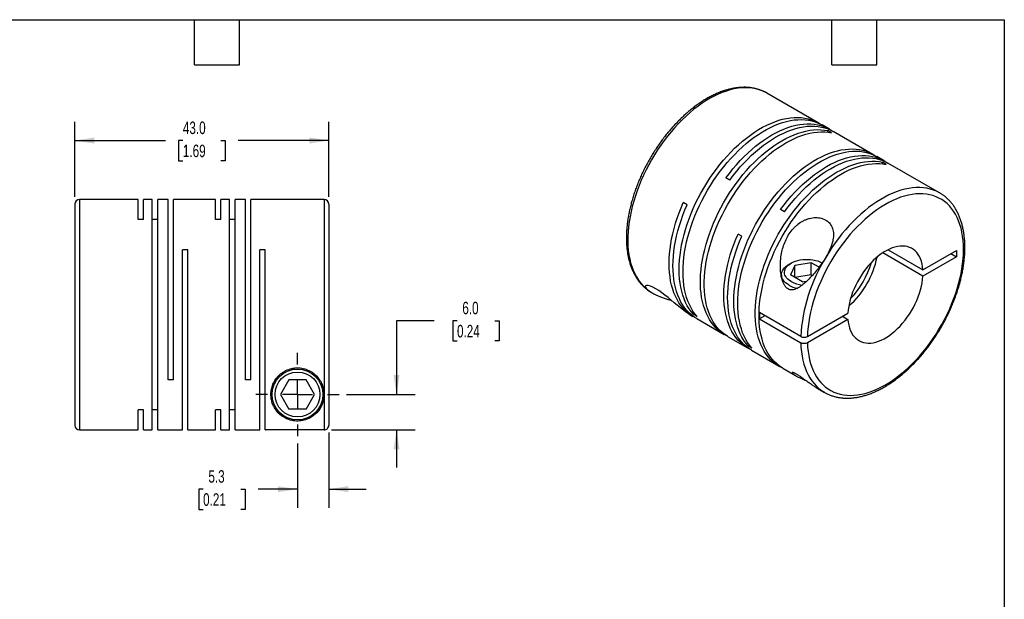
# Model space of a CAD drawing. Header units: millimetres. Extents: x 6 to 273, y 6 to 210.
# Tile 3 of 3: x 106 to 273, y 111 to 210. Entities that reach past the tile are written whole.
import ezdxf

# ---------------------------------------------------------------- set-up
doc = ezdxf.new("R2010")
doc.units = ezdxf.units.MM
doc.linetypes.add('SLD-Center', pattern=[19.05, 15.24, -1.27, 1.27, -1.27])
doc.linetypes.add('SLD-Solid', pattern=[0])
doc.layers.add('CENTER', color=40, linetype='SLD-Center')
doc.layers.add('DIMENSIONS', color=140, linetype='SLD-Solid', lineweight=25)
doc.layers.add('TEXT', color=140, linetype='SLD-Solid', lineweight=25)
doc.styles.add('SLDTEXTSTYLE0', font='TXT', dxfattribs={"width": 0.7})
doc.dimstyles.new('SLDDIMSTYLE1', dxfattribs={"dimtxt": 2.158008, "dimasz": 3.302, "dimexe": 0, "dimexo": 0.0625, "dimgap": 0.539502, "dimtad": 0, "dimtih": 1, "dimtoh": 1, "dimdec": 1, "dimrnd": 1e-09, "dimzin": 4, "dimdsep": 46, "dimtxsty": 'SLDTEXTSTYLE0', "dimsah": 1, "dimcen": 0.09, "dimadec": 0, "dimazin": 1, "dimtfac": 1, "dimtdec": 1, "dimtofl": 0, "dimtmove": 0, "dimatfit": 3, "dimfxl": 0, "dimfrac": 2, "dimtolj": 1, "dimtzin": 12, "dimarcsym": 0})
doc.dimstyles.new('SLDDIMSTYLE2', dxfattribs={"dimtxt": 2.158008, "dimasz": 3.302, "dimexe": 0, "dimexo": 0.0625, "dimgap": 0.539502, "dimtad": 0, "dimtih": 1, "dimtoh": 1, "dimdec": 1, "dimrnd": 1e-09, "dimzin": 12, "dimdsep": 46, "dimtxsty": 'SLDTEXTSTYLE0', "dimsah": 1, "dimcen": 0.09, "dimadec": 0, "dimazin": 3, "dimtfac": 1, "dimtdec": 1, "dimtmove": 0, "dimatfit": 0, "dimfxl": 0, "dimfrac": 2, "dimtolj": 1, "dimtzin": 12, "dimarcsym": 0})
doc.dimstyles.new('SLDDIMSTYLE3', dxfattribs={"dimtxt": 2.158008, "dimasz": 3.302, "dimexe": 0, "dimexo": 0.0625, "dimgap": 0.539502, "dimtad": 0, "dimtih": 1, "dimtoh": 1, "dimdec": 1, "dimrnd": 1e-09, "dimzin": 4, "dimdsep": 46, "dimtxsty": 'SLDTEXTSTYLE0', "dimsah": 1, "dimcen": 0.09, "dimadec": 0, "dimazin": 1, "dimtfac": 1, "dimtdec": 1, "dimtmove": 0, "dimatfit": 0, "dimfxl": 0, "dimfrac": 2, "dimtolj": 1, "dimtzin": 12, "dimarcsym": 0})

# ---------------------------------------------------------------- blocks, each defined once
blk = doc.blocks.new('_D_5')
at = {"layer": 'DIMENSIONS'}
for p, q in [((115.66, 179.56), (115.66, 192.27)), ((158.66, 179.56), (158.66, 192.27)), ((115.66, 189.09), (131.02, 189.09)), ((133.95, 189.09), (133.22, 189.09)), ((133.22, 189.09), (133.22, 185.66)), ((140.36, 189.09), (141.09, 189.09)), ((141.09, 189.09), (141.09, 185.66)), ((158.66, 189.09), (143.29, 189.09)), ((133.22, 185.66), (133.95, 185.66)), ((141.09, 185.66), (140.36, 185.66))]:
    blk.add_line(p, q, dxfattribs=at)
for points in [[(115.66, 189.09), (118.96, 188.58), (118.96, 189.6)], [(158.66, 189.09), (155.35, 189.6), (155.35, 188.58)]]:
    blk.add_solid(points, dxfattribs=at)
at = {"layer": 'DIMENSIONS', "char_height": 2.117, "attachment_point": 1, "style": 'SLDTEXTSTYLE0'}
for s, insert in [('43.0', (133.95, 192.3)), ('1.69', (133.95, 188.39))]:
    blk.add_mtext(s, dxfattribs=dict(at, insert=insert))
blk = doc.blocks.new('_D_6')
at = {"layer": 'DIMENSIONS'}
for p, q in [((158.66, 139.63), (158.66, 126.88)), ((153.36, 137.78), (153.36, 126.88)), ((137.37, 130.06), (136.65, 130.06)), ((136.65, 130.06), (136.65, 126.63)), ((143.78, 130.06), (144.51, 130.06)), ((144.51, 130.06), (144.51, 126.63)), ((153.36, 130.06), (146.71, 130.06)), ((158.66, 130.06), (165.01, 130.06)), ((136.65, 126.63), (137.37, 126.63)), ((144.51, 126.63), (143.78, 126.63))]:
    blk.add_line(p, q, dxfattribs=at)
for points in [[(153.36, 130.06), (150.05, 130.56), (150.05, 129.55)], [(158.66, 130.06), (161.96, 129.55), (161.96, 130.56)]]:
    blk.add_solid(points, dxfattribs=at)
at = {"layer": 'DIMENSIONS', "char_height": 2.117, "attachment_point": 1, "style": 'SLDTEXTSTYLE0'}
for s, insert in [('5.3', (138.27, 133.27)), ('0.21', (137.37, 129.36))]:
    blk.add_mtext(s, dxfattribs=dict(at, insert=insert))
blk = doc.blocks.new('_D_7')
at = {"layer": 'DIMENSIONS'}
for p, q in [((176.48, 158.58), (170.13, 158.58)), ((170.13, 158.58), (170.13, 146.09)), ((180.37, 158.58), (179.65, 158.58)), ((179.65, 158.58), (179.65, 155.15)), ((186.79, 158.58), (187.51, 158.58)), ((187.51, 158.58), (187.51, 155.15)), ((179.65, 155.15), (180.37, 155.15)), ((187.51, 155.15), (186.79, 155.15)), ((161.67, 146.09), (173.31, 146.09)), ((159.13, 140.1), (173.31, 140.1)), ((170.13, 140.1), (170.13, 133.75))]:
    blk.add_line(p, q, dxfattribs=at)
for points in [[(170.13, 146.09), (170.64, 149.39), (169.62, 149.39)], [(170.13, 140.1), (169.62, 136.8), (170.64, 136.8)]]:
    blk.add_solid(points, dxfattribs=at)
at = {"layer": 'DIMENSIONS', "char_height": 2.117, "attachment_point": 1, "style": 'SLDTEXTSTYLE0'}
for s, insert in [('6.0', (181.27, 161.79)), ('0.24', (180.37, 157.87))]:
    blk.add_mtext(s, dxfattribs=dict(at, insert=insert))
blk = doc.blocks.new('SW_CENTERMARKSYMBOL_1')
at = {"layer": 'CENTER', "color": 0}
for p, q in [((0, 5.08), (0, 7.04)), ((0, 0), (0, 2.54)), ((-5.08, 0), (-7.04, 0)), ((0, 0), (-2.54, 0)), ((0, 0), (0, -2.54)), ((0, 0), (2.54, 0)), ((5.08, 0), (7.04, 0)), ((0, -5.08), (0, -7.04))]:
    blk.add_line(p, q, dxfattribs=at)

msp = doc.modelspace()

# ---------------------------------------------------------------- linework, layer by layer
for p, q in [((241.53, 192.1), (232.83, 197.12)), ((243.44, 191), (242.18, 191.72)), ((243.81, 190.39), (243.16, 190.77)), ((243.16, 190.5), (243.16, 190.77)), ((250.79, 186.75), (244.09, 190.62)), ((252.7, 185.65), (251.44, 186.38)), ((253.07, 185.04), (252.42, 185.42)), ((252.42, 185.15), (252.42, 185.42)), ((262.1, 180.22), (253.35, 185.27)), ((226.56, 182.39), (225.91, 182.77)), ((262.1, 180.22), (262.09, 180.23)), ((126.36, 179.09), (116.46, 179.09)), ((116.46, 179.09), (116.46, 140.09)), ((126.36, 175.69), (126.36, 179.09)), ((128.76, 179.09), (127.28, 179.09)), ((127.28, 175.69), (127.28, 179.09)), ((128.76, 140.09), (128.76, 179.09)), ((131.46, 179.09), (129.68, 179.09)), ((129.68, 140.09), (129.68, 179.09)), ((131.46, 148.59), (131.46, 179.09)), ((139.46, 179.09), (132.38, 179.09)), ((132.38, 148.59), (132.38, 179.09)), ((139.46, 175.69), (139.46, 179.09)), ((141.86, 179.09), (140.38, 179.09)), ((140.38, 175.69), (140.38, 179.09)), ((141.86, 140.09), (141.86, 179.09)), ((144.56, 179.09), (142.78, 179.09)), ((142.78, 140.09), (142.78, 179.09)), ((144.56, 148.59), (144.56, 179.09)), ((157.86, 179.09), (145.48, 179.09)), ((145.48, 148.59), (145.48, 179.09)), ((157.86, 179.09), (157.86, 146.09)), ((219.34, 178.22), (218.69, 178.6)), ((115.66, 178.29), (115.66, 140.89)), ((158.66, 178.29), (158.66, 140.9)), ((235.82, 177.04), (235.17, 177.42)), ((127.28, 175.69), (126.36, 175.69)), ((129.68, 175.69), (128.76, 175.69)), ((140.38, 175.69), (139.46, 175.69)), ((142.78, 175.69), (141.86, 175.69)), ((228.61, 172.88), (227.96, 173.25)), ((134.78, 170.59), (133.86, 170.59)), ((133.86, 140.09), (133.86, 170.59)), ((134.78, 140.09), (134.78, 170.59)), ((147.88, 170.59), (146.96, 170.59)), ((146.96, 140.09), (146.96, 170.59)), ((147.88, 140.09), (147.88, 170.59)), ((253.38, 170.6), (259.27, 167.2)), ((259.27, 167.2), (264.94, 170.48)), ((264.94, 170.48), (264.94, 169.41)), ((259.27, 166.14), (252.46, 170.07)), ((264.94, 169.41), (259.27, 166.14)), ((264.02, 169.94), (264.94, 169.41)), ((236.94, 168.31), (236.58, 168.11)), ((237.58, 167.94), (236.84, 166.33)), ((240.37, 168.37), (237.58, 167.94)), ((237.58, 165.9), (237.58, 167.94)), ((241.67, 167.62), (240.37, 168.37)), ((240.37, 166.33), (240.37, 168.37)), ((235.33, 166.35), (235.33, 165.99)), ((238.88, 165.15), (236.84, 166.33)), ((240.37, 166.33), (237.58, 165.9)), ((238.88, 165.15), (239.58, 165.26)), ((240.52, 166.24), (240.37, 166.33)), ((213.13, 163.46), (213.27, 163.38)), ((213.19, 163.44), (213.27, 163.38)), ((219.69, 159.67), (220.33, 159.3)), ((220.39, 159.66), (220.62, 159.79)), ((221.04, 159.28), (220.39, 159.66)), ((220.98, 158.93), (225.63, 156.24)), ((238.57, 155.91), (231.57, 159.95)), ((232.49, 159.42), (231.57, 158.89)), ((231.57, 158.89), (238.57, 154.85)), ((239.7, 155.91), (246.57, 159.87)), ((246.57, 158.81), (239.7, 154.85)), ((245.65, 159.34), (246.57, 158.81)), ((226.28, 155.87), (229.59, 153.96)), ((229.65, 154.31), (229.89, 154.44)), ((230.31, 153.93), (229.65, 154.31)), ((230.24, 153.58), (234.9, 150.89)), ((235.55, 150.52), (237.68, 149.29)), ((132.38, 148.59), (131.46, 148.59)), ((145.48, 148.59), (144.56, 148.59)), ((151.91, 148.59), (150.47, 146.09)), ((154.8, 148.59), (151.91, 148.59)), ((156.24, 146.09), (154.8, 148.59)), ((241.17, 147.27), (242.6, 146.44)), ((150.47, 146.09), (151.91, 143.59)), ((154.8, 143.59), (156.24, 146.09)), ((157.86, 146.09), (157.86, 140.1)), ((242.6, 146.44), (242.62, 146.43)), ((127.28, 143.49), (126.36, 143.49)), ((126.36, 140.09), (126.36, 143.49)), ((127.28, 140.09), (127.28, 143.49)), ((129.68, 143.49), (128.76, 143.49)), ((140.38, 143.49), (139.46, 143.49)), ((139.46, 140.09), (139.46, 143.49)), ((140.38, 140.09), (140.38, 143.49)), ((142.78, 143.49), (141.86, 143.49)), ((154.8, 143.59), (151.91, 143.59)), ((116.46, 140.09), (126.36, 140.09)), ((127.28, 140.09), (128.76, 140.09)), ((129.68, 140.09), (133.86, 140.09)), ((134.78, 140.09), (139.46, 140.09)), ((140.38, 140.09), (141.86, 140.09)), ((142.78, 140.09), (146.96, 140.09)), ((147.88, 140.09), (147.96, 140.09)), ((157.86, 140.1), (147.96, 140.1)), ((147.96, 140.09), (147.96, 140.1))]:
    msp.add_line(p, q)
at = {"flags": 128}
for points in [[(232.83, 197.12), (232.59, 197.25), (232.08, 197.49), (231.55, 197.69), (230.99, 197.84), (230.42, 197.95), (229.83, 198.01), (229.22, 198.03), (228.59, 198.01), (227.96, 197.94), (227.31, 197.83), (226.64, 197.67), (225.98, 197.47), (225.3, 197.23), (224.62, 196.94), (223.93, 196.62), (223.24, 196.25), (222.55, 195.84), (221.87, 195.39), (221.18, 194.91), (220.5, 194.39), (219.83, 193.83), (219.17, 193.24), (218.51, 192.62), (217.87, 191.96), (217.24, 191.28), (216.62, 190.57), (216.02, 189.83), (215.44, 189.07), (214.87, 188.29), (214.33, 187.49), (213.81, 186.67), (213.31, 185.83), (212.84, 184.98), (212.39, 184.12), (211.97, 183.25), (211.57, 182.37), (211.21, 181.48), (210.87, 180.59), (210.57, 179.7), (210.29, 178.82), (210.05, 177.93), (209.84, 177.05), (209.67, 176.18), (209.52, 175.32), (209.41, 174.48), (209.34, 173.64), (209.3, 172.82), (209.29, 172.03), (209.32, 171.25), (209.38, 170.49), (209.48, 169.76), (209.61, 169.05), (209.77, 168.38), (209.97, 167.73), (210.2, 167.11), (210.46, 166.53), (210.76, 165.98), (211.08, 165.46), (211.43, 164.98), (211.82, 164.54), (212.23, 164.14), (212.67, 163.78), (213.13, 163.46)], [(220.39, 159.66), (220.02, 160.11), (219.67, 160.6), (219.36, 161.12), (219.08, 161.68), (218.82, 162.27), (218.6, 162.9), (218.42, 163.56), (218.26, 164.24), (218.14, 164.96), (218.06, 165.69), (218.01, 166.46), (217.99, 167.24), (218, 168.04), (218.06, 168.87), (218.14, 169.7), (218.26, 170.55), (218.41, 171.42), (218.6, 172.29), (218.82, 173.17), (219.07, 174.05), (219.35, 174.94), (219.66, 175.83), (220.01, 176.71), (220.38, 177.6), (220.78, 178.47), (221.21, 179.34), (221.67, 180.2), (222.15, 181.05), (222.65, 181.88), (223.18, 182.69), (223.72, 183.49), (224.29, 184.26), (224.88, 185.02), (225.48, 185.75), (226.1, 186.45), (226.74, 187.12), (227.38, 187.77), (228.04, 188.38), (228.71, 188.96), (229.38, 189.51), (230.06, 190.02), (230.75, 190.49), (231.43, 190.93), (232.12, 191.33), (232.81, 191.68), (233.49, 192), (234.17, 192.27), (234.85, 192.51), (235.51, 192.69), (236.17, 192.84), (236.82, 192.94), (237.45, 193), (238.07, 193.01), (238.67, 192.98), (239.26, 192.9), (239.83, 192.78), (240.38, 192.62), (240.9, 192.41), (241.41, 192.17), (241.85, 191.9)], [(221.04, 159.28), (220.67, 159.73), (220.32, 160.22), (220.01, 160.75), (219.73, 161.31), (219.47, 161.9), (219.25, 162.53), (219.07, 163.18), (218.91, 163.87), (218.79, 164.58), (218.71, 165.32), (218.66, 166.08), (218.64, 166.86), (218.66, 167.67), (218.71, 168.49), (218.79, 169.33), (218.91, 170.18), (219.06, 171.04), (219.25, 171.91), (219.47, 172.79), (219.72, 173.68), (220, 174.56), (220.31, 175.45), (220.66, 176.34), (221.03, 177.22), (221.43, 178.1), (221.86, 178.97), (222.32, 179.82), (222.8, 180.67), (223.3, 181.5), (223.83, 182.32), (224.38, 183.11), (224.94, 183.89), (225.53, 184.64), (226.13, 185.37), (226.75, 186.07), (227.39, 186.75), (228.03, 187.39), (228.69, 188.01), (229.36, 188.59), (230.03, 189.13), (230.71, 189.64), (231.4, 190.12), (232.08, 190.55), (232.77, 190.95), (233.46, 191.31), (234.14, 191.62), (234.82, 191.9), (235.5, 192.13), (236.16, 192.32), (236.82, 192.46), (237.47, 192.57), (238.1, 192.62), (238.72, 192.64), (239.32, 192.6), (239.91, 192.53), (240.48, 192.41), (241.03, 192.25), (241.55, 192.04), (242.06, 191.79), (242.18, 191.72)], [(225.91, 182.77), (226.49, 183.53), (227.08, 184.27), (227.69, 184.99), (228.32, 185.68), (228.96, 186.34), (229.61, 186.97), (230.27, 187.57), (230.94, 188.13), (231.62, 188.66), (232.3, 189.15), (232.99, 189.61), (233.68, 190.03), (234.36, 190.4), (235.05, 190.74), (235.73, 191.04), (236.41, 191.29), (237.08, 191.5), (237.74, 191.67), (238.4, 191.79), (239.04, 191.87), (239.66, 191.91), (240.27, 191.9), (240.87, 191.85), (241.45, 191.75), (242.01, 191.61), (242.55, 191.42), (243.06, 191.2), (243.55, 190.93), (243.76, 190.8)], [(225.96, 156.06), (225.52, 156.31), (225.05, 156.62), (224.61, 156.98), (224.19, 157.37), (223.8, 157.8), (223.44, 158.27), (223.11, 158.78), (222.82, 159.32), (222.55, 159.9), (222.31, 160.51), (222.11, 161.15), (221.94, 161.82), (221.8, 162.52), (221.7, 163.25), (221.63, 164), (221.6, 164.77), (221.6, 165.57), (221.63, 166.38), (221.7, 167.21), (221.8, 168.06), (221.94, 168.91), (222.11, 169.78), (222.31, 170.66), (222.55, 171.54), (222.82, 172.43), (223.11, 173.31), (223.44, 174.2), (223.8, 175.09), (224.19, 175.97), (224.61, 176.84), (225.05, 177.7), (225.52, 178.55), (226.01, 179.39), (226.52, 180.22), (227.06, 181.02), (227.62, 181.81), (228.2, 182.57), (228.79, 183.31), (229.41, 184.03), (230.03, 184.72), (230.67, 185.38), (231.33, 186), (231.99, 186.6), (232.66, 187.17), (233.34, 187.69), (234.02, 188.19), (234.7, 188.64), (235.39, 189.06), (236.08, 189.43), (236.77, 189.77), (237.45, 190.06), (238.13, 190.32), (238.8, 190.53), (239.46, 190.69), (240.11, 190.82), (240.75, 190.89), (241.38, 190.93), (241.99, 190.92), (242.58, 190.86), (243.16, 190.77)], [(226.28, 155.87), (226.17, 155.94), (225.7, 156.25), (225.26, 156.6), (224.84, 156.99), (224.45, 157.43), (224.09, 157.9), (223.76, 158.4), (223.47, 158.95), (223.2, 159.52), (222.96, 160.13), (222.76, 160.78), (222.59, 161.45), (222.45, 162.15), (222.35, 162.87), (222.28, 163.63), (222.25, 164.4), (222.25, 165.19), (222.28, 166.01), (222.35, 166.84), (222.45, 167.68), (222.59, 168.54), (222.76, 169.41), (222.96, 170.28), (223.2, 171.16), (223.47, 172.05), (223.76, 172.94), (224.09, 173.83), (224.45, 174.71), (224.84, 175.59), (225.26, 176.46), (225.7, 177.33), (226.17, 178.18), (226.66, 179.02), (227.17, 179.84), (227.71, 180.65), (228.27, 181.43), (228.85, 182.2), (229.44, 182.94), (230.06, 183.65), (230.68, 184.34), (231.32, 185), (231.98, 185.63), (232.64, 186.23), (233.31, 186.79), (233.99, 187.32), (234.67, 187.81), (235.36, 188.27), (236.04, 188.68), (236.73, 189.06), (237.42, 189.39), (238.1, 189.69), (238.78, 189.94), (239.45, 190.15), (240.11, 190.32), (240.76, 190.44), (241.4, 190.52), (242.03, 190.55), (242.64, 190.54), (243.23, 190.49), (243.81, 190.39)], [(226.56, 182.39), (227.14, 183.16), (227.73, 183.9), (228.34, 184.61), (228.97, 185.3), (229.61, 185.96), (230.26, 186.59), (230.92, 187.19), (231.59, 187.75), (232.27, 188.28), (232.95, 188.78), (233.64, 189.23), (234.33, 189.65), (235.01, 190.03), (235.7, 190.36), (236.38, 190.66), (237.06, 190.91), (237.73, 191.13), (238.39, 191.29), (239.05, 191.42), (239.69, 191.5), (240.31, 191.53), (240.93, 191.52), (241.52, 191.47), (242.1, 191.37), (242.66, 191.23), (243.2, 191.05), (243.71, 190.82), (244.09, 190.62)], [(229.65, 154.31), (229.28, 154.76), (228.94, 155.25), (228.62, 155.77), (228.34, 156.33), (228.09, 156.93), (227.87, 157.55), (227.68, 158.21), (227.53, 158.9), (227.41, 159.61), (227.32, 160.35), (227.27, 161.11), (227.25, 161.89), (227.27, 162.7), (227.32, 163.52), (227.4, 164.35), (227.52, 165.21), (227.68, 166.07), (227.86, 166.94), (228.08, 167.82), (228.33, 168.7), (228.61, 169.59), (228.93, 170.48), (229.27, 171.37), (229.64, 172.25), (230.05, 173.13), (230.47, 173.99), (230.93, 174.85), (231.41, 175.7), (231.91, 176.53), (232.44, 177.34), (232.99, 178.14), (233.56, 178.92), (234.14, 179.67), (234.75, 180.4), (235.37, 181.1), (236, 181.77), (236.65, 182.42), (237.3, 183.03), (237.97, 183.61), (238.64, 184.16), (239.32, 184.67), (240.01, 185.15), (240.7, 185.58), (241.38, 185.98), (242.07, 186.34), (242.76, 186.65), (243.44, 186.93), (244.11, 187.16), (244.78, 187.35), (245.43, 187.49), (246.08, 187.59), (246.71, 187.65), (247.33, 187.66), (247.94, 187.63), (248.52, 187.56), (249.09, 187.44), (249.64, 187.27), (250.17, 187.07), (250.67, 186.82), (251.11, 186.55)], [(230.31, 153.93), (229.93, 154.38), (229.59, 154.87), (229.27, 155.4), (228.99, 155.96), (228.74, 156.55), (228.52, 157.18), (228.33, 157.83), (228.18, 158.52), (228.06, 159.23), (227.97, 159.97), (227.92, 160.73), (227.9, 161.52), (227.92, 162.32), (227.97, 163.14), (228.05, 163.98), (228.17, 164.83), (228.33, 165.69), (228.51, 166.56), (228.73, 167.44), (228.98, 168.33), (229.26, 169.22), (229.58, 170.1), (229.92, 170.99), (230.29, 171.87), (230.7, 172.75), (231.12, 173.62), (231.58, 174.48), (232.06, 175.32), (232.56, 176.15), (233.09, 176.97), (233.64, 177.76), (234.21, 178.54), (234.79, 179.29), (235.4, 180.02), (236.02, 180.72), (236.65, 181.4), (237.3, 182.04), (237.95, 182.66), (238.62, 183.24), (239.3, 183.79), (239.98, 184.3), (240.66, 184.77), (241.35, 185.21), (242.03, 185.6), (242.72, 185.96), (243.41, 186.28), (244.09, 186.55), (244.76, 186.78), (245.43, 186.97), (246.08, 187.12), (246.73, 187.22), (247.36, 187.28), (247.98, 187.29), (248.59, 187.26), (249.17, 187.18), (249.74, 187.06), (250.29, 186.9), (250.82, 186.69), (251.32, 186.44), (251.44, 186.38)], [(235.23, 150.72), (234.78, 150.96), (234.31, 151.28), (233.87, 151.63), (233.45, 152.02), (233.07, 152.45), (232.71, 152.92), (232.38, 153.43), (232.08, 153.98), (231.81, 154.55), (231.58, 155.16), (231.37, 155.8), (231.2, 156.48), (231.07, 157.18), (230.96, 157.9), (230.9, 158.65), (230.86, 159.43), (230.86, 160.22), (230.9, 161.03), (230.96, 161.86), (231.07, 162.71), (231.2, 163.57), (231.37, 164.43), (231.58, 165.31), (231.81, 166.19), (232.08, 167.08), (232.38, 167.97), (232.71, 168.85), (233.07, 169.74), (233.45, 170.62), (233.87, 171.49), (234.31, 172.35), (234.78, 173.21), (235.27, 174.05), (235.79, 174.87), (236.32, 175.67), (236.88, 176.46), (237.46, 177.22), (238.06, 177.96), (238.67, 178.68), (239.3, 179.37), (239.94, 180.03), (240.59, 180.66), (241.25, 181.25), (241.92, 181.82), (242.6, 182.35), (243.28, 182.84), (243.97, 183.29), (244.66, 183.71), (245.34, 184.09), (246.03, 184.42), (246.71, 184.72), (247.39, 184.97), (248.06, 185.18), (248.72, 185.35), (249.37, 185.47), (250.01, 185.55), (250.64, 185.58), (251.25, 185.57), (251.85, 185.52), (252.42, 185.42)], [(235.55, 150.52), (235.43, 150.59), (234.96, 150.9), (234.52, 151.25), (234.1, 151.65), (233.72, 152.08), (233.36, 152.55), (233.03, 153.06), (232.73, 153.6), (232.46, 154.18), (232.23, 154.79), (232.02, 155.43), (231.85, 156.1), (231.72, 156.8), (231.62, 157.53), (231.55, 158.28), (231.51, 159.05), (231.51, 159.85), (231.55, 160.66), (231.62, 161.49), (231.72, 162.33), (231.85, 163.19), (232.02, 164.06), (232.23, 164.93), (232.46, 165.82), (232.73, 166.7), (233.03, 167.59), (233.36, 168.48), (233.72, 169.36), (234.1, 170.24), (234.52, 171.12), (234.96, 171.98), (235.43, 172.83), (235.92, 173.67), (236.44, 174.49), (236.98, 175.3), (237.53, 176.08), (238.11, 176.85), (238.71, 177.59), (239.32, 178.3), (239.95, 178.99), (240.59, 179.65), (241.24, 180.28), (241.9, 180.88), (242.57, 181.44), (243.25, 181.97), (243.93, 182.46), (244.62, 182.92), (245.31, 183.33), (245.99, 183.71), (246.68, 184.05), (247.36, 184.34), (248.04, 184.59), (248.71, 184.8), (249.37, 184.97), (250.02, 185.09), (250.66, 185.17), (251.29, 185.21), (251.9, 185.2), (252.5, 185.14), (253.07, 185.04)], [(235.17, 177.42), (235.75, 178.18), (236.34, 178.92), (236.96, 179.64), (237.58, 180.33), (238.22, 180.99), (238.87, 181.62), (239.54, 182.22), (240.21, 182.78), (240.88, 183.31), (241.57, 183.81), (242.25, 184.26), (242.94, 184.68), (243.63, 185.06), (244.31, 185.39), (245, 185.69), (245.67, 185.94), (246.34, 186.15), (247.01, 186.32), (247.66, 186.44), (248.3, 186.52), (248.93, 186.56), (249.54, 186.55), (250.13, 186.5), (250.71, 186.4), (251.27, 186.26), (251.81, 186.08), (252.32, 185.85), (252.82, 185.58), (253.02, 185.45)], [(235.82, 177.04), (236.4, 177.81), (236.99, 178.55), (237.61, 179.27), (238.23, 179.95), (238.87, 180.61), (239.52, 181.24), (240.19, 181.84), (240.86, 182.41), (241.53, 182.94), (242.22, 183.43), (242.9, 183.89), (243.59, 184.3), (244.28, 184.68), (244.96, 185.02), (245.65, 185.31), (246.32, 185.57), (246.99, 185.78), (247.66, 185.95), (248.31, 186.07), (248.95, 186.15), (249.58, 186.18), (250.19, 186.18), (250.78, 186.12), (251.36, 186.03), (251.92, 185.89), (252.46, 185.7), (252.97, 185.47), (253.35, 185.27)], [(239.7, 154.85), (239.74, 154.09), (239.82, 153.36), (239.93, 152.66), (240.07, 151.98), (240.25, 151.33), (240.45, 150.71), (240.7, 150.13), (240.97, 149.57), (241.27, 149.05), (241.61, 148.57), (241.97, 148.13), (242.36, 147.72), (242.78, 147.35), (243.22, 147.03), (243.69, 146.74), (244.19, 146.5), (244.71, 146.3), (245.24, 146.14), (245.8, 146.03), (246.38, 145.96), (246.97, 145.93), (247.58, 145.95), (248.2, 146.02), (248.84, 146.13), (249.48, 146.28), (250.14, 146.47), (250.8, 146.71), (251.47, 146.99), (252.14, 147.31), (252.81, 147.67), (253.49, 148.08), (254.16, 148.52), (254.83, 149), (255.49, 149.51), (256.15, 150.06), (256.8, 150.64), (257.43, 151.26), (258.06, 151.91), (258.67, 152.58), (259.27, 153.28), (259.86, 154.01), (260.42, 154.76), (260.96, 155.53), (261.49, 156.32), (261.99, 157.13), (262.47, 157.95), (262.92, 158.79), (263.35, 159.64), (263.75, 160.49), (264.12, 161.36), (264.46, 162.23), (264.78, 163.09), (265.06, 163.96), (265.31, 164.83), (265.53, 165.69), (265.72, 166.55), (265.87, 167.39), (265.99, 168.23), (266.07, 169.05), (266.13, 169.85), (266.14, 170.64), (266.13, 171.41), (266.07, 172.15), (265.99, 172.87), (265.87, 173.57), (265.72, 174.24), (265.53, 174.88), (265.31, 175.49), (265.06, 176.06), (264.78, 176.61), (264.46, 177.12), (264.12, 177.59), (263.75, 178.02), (263.35, 178.41), (262.92, 178.77), (262.47, 179.08), (261.99, 179.35), (261.49, 179.58), (260.96, 179.77), (260.42, 179.91), (259.86, 180.01), (259.27, 180.06), (258.67, 180.08), (258.06, 180.04), (257.43, 179.96), (256.8, 179.84), (256.15, 179.68), (255.49, 179.47), (254.83, 179.22), (254.16, 178.92), (253.49, 178.59), (252.81, 178.21), (252.14, 177.8), (251.47, 177.35), (250.8, 176.85), (250.14, 176.33), (249.48, 175.77), (248.84, 175.17), (248.2, 174.55), (247.58, 173.89), (246.97, 173.21), (246.38, 172.5), (245.8, 171.77), (245.24, 171.01), (244.71, 170.23), (244.19, 169.43), (243.69, 168.62), (243.22, 167.79), (242.78, 166.95), (242.36, 166.1), (241.97, 165.24), (241.61, 164.38), (241.27, 163.51), (240.97, 162.64), (240.7, 161.77), (240.45, 160.91), (240.25, 160.05), (240.07, 159.2), (239.93, 158.35), (239.82, 157.52), (239.74, 156.71), (239.7, 155.91)], [(262.09, 180.23), (262.09, 180.23), (261.59, 180.49), (261.06, 180.7), (260.52, 180.88), (259.95, 181), (259.37, 181.09), (258.77, 181.13), (258.15, 181.13), (257.52, 181.08), (256.87, 180.98), (256.22, 180.85), (255.55, 180.67), (254.88, 180.44), (254.2, 180.18), (253.52, 179.87), (252.83, 179.52), (252.14, 179.13), (251.45, 178.7), (250.77, 178.23), (250.08, 177.73), (249.41, 177.19), (248.74, 176.61), (248.08, 176), (247.43, 175.36), (246.79, 174.69), (246.17, 173.99), (245.56, 173.27), (244.97, 172.52), (244.4, 171.75), (243.85, 170.95), (243.32, 170.14), (242.81, 169.31)], [(220.66, 159.12), (220.39, 159.27), (219.92, 159.56), (219.47, 159.9), (219.04, 160.27), (218.65, 160.69), (218.28, 161.14), (217.94, 161.63), (217.63, 162.16), (217.35, 162.72), (217.1, 163.32), (216.89, 163.94), (216.7, 164.6), (216.55, 165.29), (216.44, 166), (216.36, 166.74), (216.31, 167.5), (216.29, 168.28), (216.31, 169.08), (216.36, 169.9), (216.45, 170.73), (216.57, 171.58), (216.72, 172.44), (216.91, 173.31), (217.13, 174.19), (217.38, 175.07), (217.67, 175.95), (217.98, 176.84), (218.32, 177.72), (218.69, 178.6)], [(220.98, 158.93), (220.62, 159.15), (220.16, 159.49), (219.74, 159.86), (219.33, 160.27), (218.96, 160.72), (218.62, 161.21), (218.3, 161.74), (218.02, 162.3), (217.77, 162.9), (217.55, 163.52), (217.37, 164.18), (217.21, 164.87), (217.09, 165.58), (217.01, 166.32), (216.96, 167.08), (216.94, 167.87), (216.96, 168.67), (217.01, 169.49), (217.1, 170.33), (217.22, 171.18), (217.37, 172.04), (217.56, 172.92), (217.78, 173.8), (218.03, 174.68), (218.31, 175.57), (218.63, 176.46), (218.97, 177.34), (219.34, 178.22)], [(229.92, 153.78), (229.71, 153.89), (229.23, 154.18), (228.78, 154.51), (228.35, 154.89), (227.95, 155.3), (227.57, 155.75), (227.23, 156.24), (226.92, 156.77), (226.63, 157.33), (226.38, 157.92), (226.16, 158.55), (225.98, 159.21), (225.83, 159.89), (225.71, 160.61), (225.62, 161.35), (225.57, 162.11), (225.55, 162.89), (225.57, 163.7), (225.62, 164.52), (225.71, 165.36), (225.83, 166.21), (225.98, 167.07), (226.17, 167.94), (226.39, 168.82), (226.64, 169.71), (226.93, 170.6), (227.24, 171.48), (227.58, 172.37), (227.96, 173.25)], [(230.24, 153.58), (229.88, 153.8), (229.43, 154.14), (229, 154.51), (228.6, 154.92), (228.22, 155.38), (227.88, 155.87), (227.57, 156.39), (227.28, 156.95), (227.03, 157.55), (226.82, 158.17), (226.63, 158.83), (226.48, 159.52), (226.36, 160.23), (226.27, 160.97), (226.22, 161.73), (226.2, 162.52), (226.22, 163.32), (226.27, 164.14), (226.36, 164.98), (226.48, 165.83), (226.63, 166.7), (226.82, 167.57), (227.04, 168.45), (227.29, 169.33), (227.58, 170.22), (227.89, 171.11), (228.23, 171.99), (228.61, 172.88)], [(259.27, 167.2), (259.22, 167.71), (259.13, 168.18), (259.01, 168.64), (258.86, 169.06), (258.68, 169.45), (258.47, 169.8), (258.23, 170.12), (257.96, 170.4), (257.66, 170.64), (257.34, 170.84), (256.99, 171), (256.62, 171.12), (256.24, 171.19), (255.83, 171.22), (255.41, 171.21), (254.98, 171.15), (254.53, 171.04), (254.08, 170.9), (253.62, 170.71), (253.15, 170.48), (252.69, 170.22), (252.22, 169.91), (251.76, 169.56), (251.31, 169.19), (250.86, 168.77), (250.43, 168.33), (250.01, 167.86), (249.6, 167.36), (249.21, 166.84), (248.85, 166.3), (248.5, 165.74), (248.18, 165.17), (247.88, 164.59), (247.61, 163.99), (247.37, 163.39), (247.16, 162.79), (246.97, 162.19), (246.82, 161.6), (246.71, 161.01), (246.62, 160.44), (246.57, 159.87)], [(236.94, 165.21), (236.65, 165.4), (236.4, 165.6), (236.19, 165.82), (236.03, 166.05), (235.91, 166.3), (235.84, 166.54), (235.83, 166.79), (235.86, 167.04), (235.94, 167.29), (236.07, 167.53), (236.24, 167.76), (236.46, 167.97), (236.72, 168.17), (237.02, 168.36), (237.35, 168.52), (237.71, 168.66), (238.1, 168.77), (238.5, 168.86), (238.92, 168.92), (239.35, 168.95), (239.79, 168.95), (240.22, 168.93), (240.64, 168.88), (241.05, 168.79), (241.45, 168.69), (241.82, 168.56), (242.15, 168.4), (242.21, 168.37)], [(236.59, 164.6), (236.28, 164.8), (236.01, 165.01), (235.78, 165.24), (235.6, 165.48), (235.46, 165.73), (235.37, 165.99), (235.33, 166.25), (235.34, 166.52), (235.39, 166.78), (235.49, 167.04), (235.64, 167.29), (235.84, 167.53), (236.07, 167.75), (236.35, 167.96), (236.58, 168.11)], [(246.57, 158.81), (246.62, 158.31), (246.71, 157.83), (246.82, 157.37), (246.97, 156.95), (247.16, 156.56), (247.37, 156.21), (247.61, 155.89), (247.88, 155.61), (248.18, 155.37), (248.5, 155.17), (248.85, 155.01), (249.21, 154.89), (249.6, 154.82), (250.01, 154.79), (250.43, 154.8), (250.86, 154.86), (251.31, 154.97), (251.76, 155.11), (252.22, 155.3), (252.69, 155.53), (253.15, 155.8), (253.62, 156.1), (254.08, 156.45), (254.53, 156.83), (254.98, 157.24), (255.41, 157.68), (255.83, 158.15), (256.24, 158.65), (256.62, 159.17), (256.99, 159.71), (257.34, 160.27), (257.66, 160.84), (257.96, 161.43), (258.23, 162.02), (258.47, 162.62), (258.68, 163.22), (258.86, 163.82), (259.01, 164.41), (259.13, 165), (259.22, 165.58), (259.27, 166.14)], [(219.69, 159.67), (219.68, 159.68), (219.38, 159.86), (219.05, 160.09), (218.7, 160.35), (218.21, 160.74), (217.67, 161.19), (217.17, 161.61), (216.62, 162.07), (216.11, 162.5), (215.56, 162.93), (215.04, 163.32), (214.52, 163.68), (214.02, 163.99), (213.55, 164.24), (213.11, 164.43), (212.74, 164.53), (212.44, 164.55), (212.27, 164.48), (212.23, 164.33), (212.33, 164.13), (212.46, 163.98), (212.64, 163.82), (212.86, 163.64), (213.13, 163.46), (213.13, 163.46)], [(238.57, 154.85), (238.61, 154.08), (238.69, 153.33), (238.8, 152.6), (238.94, 151.91), (239.11, 151.24), (239.32, 150.6), (239.56, 150), (239.84, 149.43), (240.14, 148.89), (240.48, 148.39), (240.84, 147.92), (241.23, 147.5), (241.65, 147.11), (242.1, 146.77), (242.58, 146.46), (242.6, 146.44)]]:
    msp.add_lwpolyline(points, dxfattribs=at)
for radius in [4.3, 3.8]:
    msp.add_circle((153.36, 146.09), radius)
for centre, radius, start, end in [((116.46, 178.29), 0.8, 90, 180), ((157.86, 178.29), 0.8, 0, 90), ((267.07, 154.27), 28.54, 148.2108, 176.721), ((237.11, 172.13), 14.65, 310.9382, 349.0671), ((236.08, 172.72), 15.09, 316.4126, 343.5928), ((239.4, 169.73), 5.14, 241.4539, 263.7507), ((239.16, 169.2), 5.28, 240.7581, 257.208), ((249.95, 159.42), 18.38, 178.3456, 181.6544), ((116.46, 140.89), 0.8, 180, 270)]:
    msp.add_arc(centre, radius, start, end)
for points, knots in [([(232.82, 197.12), (232.72, 197.17), (232.47, 197.32), (232.03, 197.52), (231.51, 197.72), (230.97, 197.87), (230.42, 197.99), (229.84, 198.07), (229.26, 198.11), (228.66, 198.1), (228.04, 198.06), (227.42, 197.98), (226.78, 197.85), (226.14, 197.69), (225.49, 197.49), (224.83, 197.25), (224.17, 196.97), (223.51, 196.65), (222.85, 196.3), (222.19, 195.91), (221.53, 195.48), (220.88, 195.02), (220.23, 194.53), (219.59, 194.01), (218.95, 193.46), (218.33, 192.87), (217.72, 192.26), (217.12, 191.63), (216.53, 190.97), (215.95, 190.28), (215.4, 189.58), (214.86, 188.85), (214.33, 188.11), (213.83, 187.34), (213.35, 186.56), (212.88, 185.77), (212.44, 184.97), (212.03, 184.15), (211.63, 183.33), (211.27, 182.5), (210.93, 181.67), (210.61, 180.83), (210.32, 179.99), (210.06, 179.15), (209.83, 178.31), (209.63, 177.48), (209.46, 176.65), (209.31, 175.83), (209.2, 175.02), (209.12, 174.22), (209.07, 173.43), (209.05, 172.66), (209.06, 171.9), (209.11, 171.17), (209.19, 170.45), (209.29, 169.75), (209.43, 169.07), (209.61, 168.42), (209.81, 167.79), (210.04, 167.2), (210.31, 166.63), (210.6, 166.09), (210.92, 165.59), (211.27, 165.12), (211.65, 164.68), (212.05, 164.28), (212.48, 163.92), (212.8, 163.67), (212.99, 163.56), (213.02, 163.54)], [0, 0, 0, 0, 0.009, 0.023708, 0.038422, 0.053163, 0.067948, 0.082791, 0.097701, 0.112682, 0.127734, 0.14285, 0.158025, 0.173249, 0.188512, 0.203805, 0.219119, 0.234447, 0.249782, 0.265119, 0.280455, 0.295787, 0.311113, 0.326433, 0.341745, 0.35705, 0.372349, 0.387641, 0.402927, 0.418208, 0.433484, 0.448756, 0.464025, 0.479291, 0.494556, 0.509821, 0.525085, 0.540351, 0.555618, 0.570887, 0.586159, 0.601436, 0.616717, 0.632005, 0.647298, 0.662599, 0.677907, 0.693224, 0.708549, 0.723883, 0.739225, 0.754575, 0.769932, 0.785292, 0.800654, 0.816012, 0.83136, 0.84669, 0.861995, 0.877264, 0.892488, 0.907655, 0.922756, 0.937786, 0.952741, 0.967624, 0.982441, 0.997205, 1, 1, 1, 1]), ([(242.63, 146.44), (242.69, 146.4), (242.91, 146.27), (243.32, 146.08), (243.83, 145.88), (244.37, 145.71), (244.92, 145.59), (245.49, 145.51), (246.07, 145.46), (246.67, 145.46), (247.28, 145.49), (247.91, 145.57), (248.54, 145.68), (249.18, 145.84), (249.83, 146.04), (250.49, 146.27), (251.15, 146.54), (251.81, 146.85), (252.47, 147.2), (253.13, 147.59), (253.79, 148.01), (254.44, 148.46), (255.09, 148.94), (255.73, 149.46), (256.37, 150.01), (257, 150.59), (257.61, 151.19), (258.21, 151.82), (258.8, 152.48), (259.38, 153.16), (259.94, 153.86), (260.48, 154.59), (261.01, 155.33), (261.52, 156.09), (262, 156.86), (262.47, 157.65), (262.91, 158.46), (263.34, 159.27), (263.73, 160.09), (264.1, 160.92), (264.45, 161.75), (264.77, 162.59), (265.06, 163.43), (265.33, 164.27), (265.56, 165.11), (265.77, 165.94), (265.95, 166.77), (266.1, 167.59), (266.21, 168.4), (266.3, 169.2), (266.36, 169.99), (266.38, 170.77), (266.37, 171.53), (266.33, 172.27), (266.26, 173), (266.16, 173.7), (266.02, 174.38), (265.86, 175.03), (265.66, 175.66), (265.43, 176.27), (265.17, 176.84), (264.88, 177.38), (264.57, 177.89), (264.22, 178.37), (263.85, 178.81), (263.45, 179.22), (263.03, 179.59), (262.59, 179.92), (262.27, 180.13), (262.1, 180.22), (262.09, 180.23)], [0, 0, 0, 0, 0.0059704, 0.0205339, 0.0351007, 0.0496906, 0.0643215, 0.0790077, 0.0937589, 0.1085801, 0.1234711, 0.1384282, 0.1534443, 0.1685106, 0.1836173, 0.198755, 0.213915, 0.2290897, 0.2442728, 0.2594594, 0.2746446, 0.2898261, 0.3050022, 0.3201719, 0.3353348, 0.3504906, 0.3656395, 0.3807819, 0.3959182, 0.4110492, 0.4261754, 0.4412976, 0.4564166, 0.4715331, 0.4866481, 0.5017622, 0.5168763, 0.531991, 0.5471072, 0.5622256, 0.577347, 0.5924723, 0.6076023, 0.6227377, 0.6378794, 0.6530281, 0.6681843, 0.6833486, 0.6985213, 0.7137026, 0.7288923, 0.7440898, 0.7592939, 0.7745029, 0.7897135, 0.804921, 0.8201197, 0.8353027, 0.8504619, 0.8655875, 0.8806695, 0.8956973, 0.9106619, 0.9255562, 0.9403767, 0.9551246, 0.969806, 0.9844323, 0.999019, 1, 1, 1, 1]), ([(242.81, 169.31), (243, 169.63), (243.17, 169.95), (243.49, 170.61), (243.64, 170.95), (243.82, 171.46), (243.87, 171.62), (243.97, 171.96), (244.01, 172.13), (244.1, 172.63), (244.13, 172.96), (244.12, 173.43), (244.11, 173.59), (244.06, 173.89), (244.02, 174.04), (243.93, 174.32), (243.87, 174.46), (243.74, 174.72), (243.66, 174.84), (243.39, 175.19), (243.17, 175.39), (242.79, 175.63), (242.66, 175.7), (242.37, 175.83), (242.22, 175.88), (241.76, 176), (241.43, 176.04), (240.91, 176.04), (240.74, 176.02), (240.39, 175.98), (240.22, 175.94), (239.88, 175.85), (239.71, 175.8), (239.37, 175.67), (239.2, 175.6), (238.71, 175.35), (238.4, 175.15), (237.97, 174.8), (237.82, 174.68), (237.55, 174.43), (237.42, 174.3), (237.05, 173.88), (236.83, 173.59), (236.42, 172.97), (236.24, 172.64), (235.93, 171.98), (235.79, 171.64), (235.55, 170.94), (235.46, 170.59), (235.3, 169.87), (235.24, 169.5), (235.11, 168.4), (235.1, 167.67), (235.21, 166.57), (235.26, 166.2), (235.39, 165.67), (235.44, 165.5), (235.56, 165.15), (235.63, 164.99), (235.78, 164.67), (235.87, 164.52), (236.07, 164.24), (236.19, 164.13), (236.44, 163.94), (236.58, 163.87), (236.86, 163.79), (237, 163.78), (237.42, 163.81), (237.7, 163.91), (238.23, 164.18), (238.49, 164.35), (238.99, 164.73), (239.23, 164.94), (239.72, 165.39), (239.95, 165.62), (240.67, 166.37), (241.12, 166.91), (241.78, 167.77), (242, 168.07), (242.42, 168.68), (242.62, 168.99), (242.81, 169.31)], [0, 0, 0, 0, 0.03125, 0.03125, 0.0625, 0.0625, 0.078125, 0.078125, 0.09375, 0.09375, 0.125, 0.125, 0.140625, 0.140625, 0.15625, 0.15625, 0.171875, 0.171875, 0.1875, 0.1875, 0.21875, 0.21875, 0.234375, 0.234375, 0.25, 0.25, 0.28125, 0.28125, 0.296875, 0.296875, 0.3125, 0.3125, 0.328125, 0.328125, 0.34375, 0.34375, 0.375, 0.375, 0.390625, 0.390625, 0.40625, 0.40625, 0.4375, 0.4375, 0.46875, 0.46875, 0.5, 0.5, 0.53125, 0.53125, 0.5625, 0.5625, 0.625, 0.625, 0.65625, 0.65625, 0.671875, 0.671875, 0.6875, 0.6875, 0.703125, 0.703125, 0.71875, 0.71875, 0.734375, 0.734375, 0.75, 0.75, 0.78125, 0.78125, 0.8125, 0.8125, 0.84375, 0.84375, 0.875, 0.875, 0.9375, 0.9375, 0.96875, 0.96875, 1, 1, 1, 1]), ([(213.13, 163.46), (213.31, 163.36), (213.62, 163.17), (214.16, 162.91), (214.71, 162.68), (215.3, 162.46), (215.91, 162.25), (216.39, 162.09), (216.65, 162.02), (216.71, 162)], [0, 0, 0, 0, 0.198602, 0.351708, 0.504837, 0.661899, 0.81897, 0.959176, 1, 1, 1, 1]), ([(238.57, 155.91), (238.65, 155.86), (238.74, 155.83), (238.93, 155.78), (239.03, 155.77), (239.35, 155.77), (239.55, 155.82), (239.7, 155.91)], [0, 0, 0, 0, 0.25, 0.25, 0.5, 0.5, 1, 1, 1, 1]), ([(239.7, 154.85), (239.63, 154.8), (239.54, 154.77), (239.35, 154.72), (239.24, 154.71), (238.93, 154.71), (238.72, 154.76), (238.57, 154.85)], [0, 0, 0, 0, 0.25, 0.25, 0.5, 0.5, 1, 1, 1, 1]), ([(157.86, 146.09), (157.86, 146.36), (157.83, 146.63), (157.73, 147.19), (157.65, 147.48), (157.48, 147.9), (157.42, 148.04), (157.27, 148.32), (157.19, 148.45), (156.92, 148.86), (156.7, 149.12), (156.33, 149.47), (156.2, 149.58), (155.92, 149.8), (155.77, 149.89), (155.46, 150.07), (155.3, 150.15), (154.96, 150.3), (154.79, 150.36), (154.26, 150.51), (153.89, 150.58), (153.33, 150.6), (153.15, 150.59), (152.78, 150.56), (152.59, 150.53), (152.05, 150.41), (151.7, 150.29), (151.21, 150.05), (151.06, 149.96), (150.76, 149.77), (150.62, 149.67), (150.35, 149.45), (150.23, 149.33), (149.99, 149.09), (149.88, 148.96), (149.58, 148.57), (149.42, 148.3), (149.22, 147.88), (149.16, 147.74), (149.06, 147.45), (149.02, 147.31), (148.92, 146.89), (148.88, 146.61), (148.85, 146.07), (148.86, 145.8), (148.92, 145.29), (148.97, 145.05), (149.11, 144.58), (149.2, 144.35), (149.41, 143.92), (149.53, 143.71), (149.93, 143.13), (150.26, 142.79), (150.86, 142.34), (151.08, 142.2), (151.44, 142.02), (151.57, 141.96), (151.84, 141.85), (151.99, 141.8), (152.29, 141.72), (152.45, 141.68), (152.8, 141.62), (152.98, 141.6), (153.35, 141.59), (153.54, 141.59), (153.91, 141.62), (154.09, 141.65), (154.58, 141.75), (154.87, 141.85), (155.4, 142.07), (155.63, 142.2), (156.06, 142.49), (156.25, 142.64), (156.6, 142.97), (156.77, 143.15), (157.2, 143.71), (157.43, 144.13), (157.68, 144.82), (157.74, 145.06), (157.83, 145.56), (157.86, 145.82), (157.86, 146.09)], [0, 0, 0, 0, 0.03125, 0.03125, 0.0625, 0.0625, 0.078125, 0.078125, 0.09375, 0.09375, 0.125, 0.125, 0.140625, 0.140625, 0.15625, 0.15625, 0.171875, 0.171875, 0.1875, 0.1875, 0.21875, 0.21875, 0.234375, 0.234375, 0.25, 0.25, 0.28125, 0.28125, 0.296875, 0.296875, 0.3125, 0.3125, 0.328125, 0.328125, 0.34375, 0.34375, 0.375, 0.375, 0.390625, 0.390625, 0.40625, 0.40625, 0.4375, 0.4375, 0.46875, 0.46875, 0.5, 0.5, 0.53125, 0.53125, 0.5625, 0.5625, 0.625, 0.625, 0.65625, 0.65625, 0.671875, 0.671875, 0.6875, 0.6875, 0.703125, 0.703125, 0.71875, 0.71875, 0.734375, 0.734375, 0.75, 0.75, 0.78125, 0.78125, 0.8125, 0.8125, 0.84375, 0.84375, 0.875, 0.875, 0.9375, 0.9375, 0.96875, 0.96875, 1, 1, 1, 1]), ([(237.86, 149.54), (237.79, 149.57), (237.66, 149.65), (237.5, 149.72), (237.37, 149.77), (237.25, 149.8), (237.16, 149.8), (237.12, 149.77), (237.14, 149.69), (237.25, 149.57), (237.49, 149.4), (237.83, 149.2), (238.23, 149), (238.68, 148.79), (239.06, 148.63), (239.3, 148.52), (239.38, 148.49)], [0, 0, 0, 0, 0.041423, 0.079033, 0.117699, 0.167693, 0.218888, 0.293865, 0.370495, 0.477084, 0.58634, 0.691196, 0.798853, 0.880326, 0.963938, 1, 1, 1, 1]), ([(241.17, 147.27), (241.14, 147.29), (240.96, 147.39), (240.6, 147.63), (240.08, 147.98), (239.6, 148.33), (239.16, 148.65), (238.82, 148.9), (238.51, 149.12), (238.27, 149.28), (238.05, 149.42), (237.92, 149.5), (237.86, 149.54)], [0, 0, 0, 0, 0.04376, 0.214801, 0.376002, 0.541272, 0.644633, 0.750333, 0.81848, 0.88834, 0.943359, 1, 1, 1, 1]), ([(157.86, 140.1), (157.96, 140.1), (158.06, 140.12), (158.26, 140.2), (158.35, 140.26), (158.57, 140.48), (158.66, 140.69), (158.66, 140.9)], [0, 0, 0, 0, 0.25, 0.25, 0.5, 0.5, 1, 1, 1, 1])]:
    msp.add_open_spline(points, degree=3, knots=knots)
at = {"layer": 'TEXT'}
for p, q in [((6.35, 209.55), (273.05, 209.55)), ((135.89, 201.93), (135.89, 209.55)), ((143.51, 201.93), (143.51, 209.55)), ((243.84, 201.93), (243.84, 209.55)), ((251.46, 201.93), (251.46, 209.55)), ((273.05, 209.55), (273.05, 6.35)), ((135.89, 201.93), (143.51, 201.93)), ((243.84, 201.93), (251.46, 201.93))]:
    msp.add_line(p, q, dxfattribs=at)

# ---------------------------------------------------------------- block references
at = {"layer": 'CENTER'}
msp.add_blockref('SW_CENTERMARKSYMBOL_1', (153.36, 146.09), dxfattribs=at)

# ---------------------------------------------------------------- dimensions: what is measured, and where the dimension line sits
at = {"layer": 'DIMENSIONS'}
for base, p1, p2, dimstyle, picture, middle in [((115.66, 189.09), (158.66, 178.29), (115.66, 178.29), 'SLDDIMSTYLE1', '_D_5', (137.16, 189.09)), ((158.66, 130.06), (153.36, 139.05), (158.66, 140.9), 'SLDDIMSTYLE2', '_D_6', (140.58, 130.06))]:
    dim = msp.add_linear_dim(base=base, p1=p1, p2=p2, dimstyle=dimstyle, dxfattribs=at)
    dim.commit()
    dim.dimension.update_dxf_attribs({"geometry": picture, "text_midpoint": middle, "dimtype": 160})
dim = msp.add_linear_dim(base=(170.13, 146.09), p1=(157.86, 140.1), p2=(160.4, 146.09), angle=90, dimstyle='SLDDIMSTYLE3', dxfattribs=at)
dim.commit()
dim.dimension.update_dxf_attribs({"geometry": '_D_7', "text_midpoint": (170.13, 158.58), "dimtype": 160})

doc.saveas('drawing.dxf')
